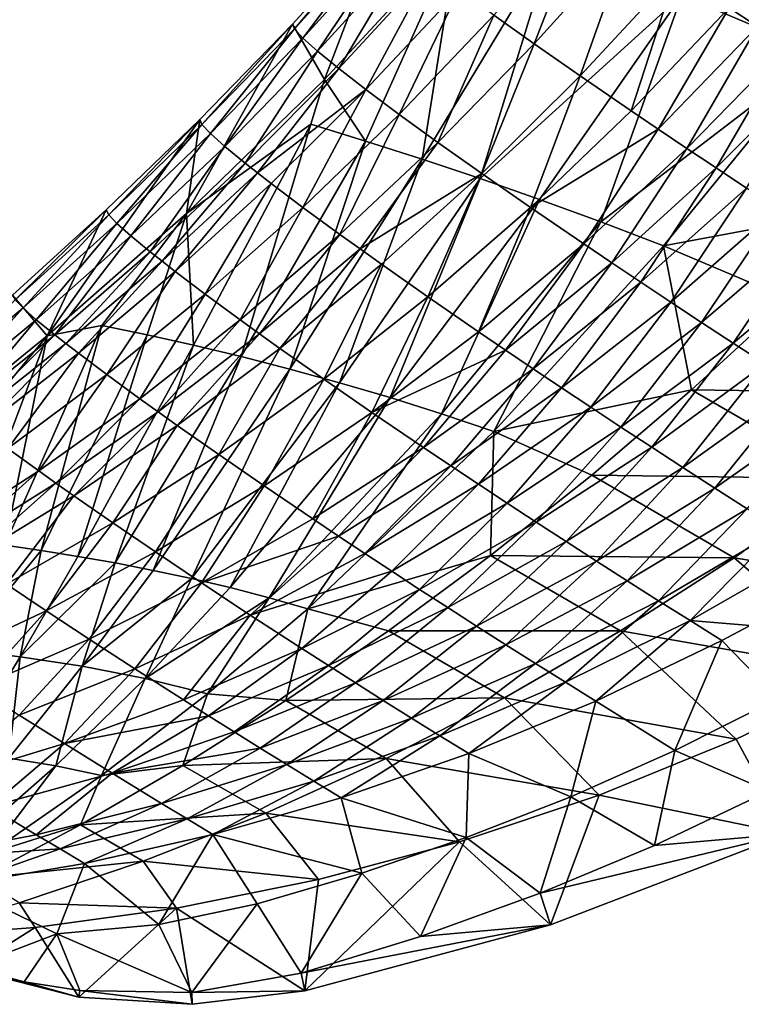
# Model space of a CAD drawing. Header units: metres. Extents: x -273 to -39, y -927 to -601.
# Tile 2 of 8: x -240 to -174, y -927 to -837. Entities that reach past the tile are written whole.
import ezdxf

# ---------------------------------------------------------------- set-up
doc = ezdxf.new("R2010")
doc.units = ezdxf.units.M

msp = doc.modelspace()

# ---------------------------------------------------------------- linework, layer by layer
at = {"layer": 'None'}
for points in [[(-179.518463, -834.294922, 19.275747), (-166.985367, -815.235718, 20.384518), (-166.870483, -839.645325, 33.598019)], [(-166.475922, -825.419556, 62.99794), (-175.180847, -835.438843, 58.877731), (-172.585449, -837.160461, 61.362785)], [(-188.246002, -826.539551, 41.25058), (-196.708115, -836.129639, 36.751694), (-193.014709, -838.758118, 42.924568)], [(-184.4039, -829.208679, 47.606144), (-188.246002, -826.539551, 41.25058), (-193.014709, -838.758118, 42.924568)], [(-214.935791, -837.384216, -2.967438), (-206.766388, -827.788513, -6.618952), (-215.108612, -836.945251, -10.414367)], [(-215.108612, -836.945251, -10.414367), (-206.766388, -827.788513, -6.618952), (-212.170303, -842.000977, -11.634331)], [(-206.623245, -828.20874, 1.092437), (-206.766388, -827.788513, -6.618952), (-214.935791, -837.384216, -2.967438)], [(-212.170303, -842.000977, -11.634331), (-206.766388, -827.788513, -6.618952), (-199.980621, -828.804077, -6.143128)], [(-214.166885, -838.215515, 4.361241), (-206.623245, -828.20874, 1.092437), (-214.935791, -837.384216, -2.967438)], [(-205.850922, -829.034668, 8.685819), (-206.623245, -828.20874, 1.092437), (-214.166885, -838.215515, 4.361241)], [(-212.809723, -839.427307, 11.52029), (-205.850922, -829.034668, 8.685819), (-214.166885, -838.215515, 4.361241)], [(-204.457306, -830.255371, 16.103867), (-205.850922, -829.034668, 8.685819), (-212.809723, -839.427307, 11.52029)], [(-212.170303, -842.000977, -11.634331), (-199.980621, -828.804077, -6.143128), (-208.418549, -847.624084, -2.95334)], [(-208.418549, -847.624084, -2.95334), (-199.980621, -828.804077, -6.143128), (-203.265411, -849.272278, 3.988795)], [(-199.980621, -828.804077, -6.143128), (-191.350372, -829.56311, 4.231885), (-203.265411, -849.272278, 3.988795)], [(-203.265411, -849.272278, 3.988795), (-191.350372, -829.56311, 4.231885), (-197.961868, -851.048706, 10.776378)], [(-191.350372, -829.56311, 4.231885), (-179.518463, -834.294922, 19.275747), (-197.961868, -851.048706, 10.776378)], [(-184.4039, -829.208679, 47.606144), (-193.014709, -838.758118, 42.924568), (-188.817932, -841.681335, 48.66264)], [(-180.035248, -832.184692, 53.497509), (-184.4039, -829.208679, 47.606144), (-188.817932, -841.681335, 48.66264)], [(-210.877014, -841.005127, 18.459234), (-204.457306, -830.255371, 16.103867), (-212.809723, -839.427307, 11.52029)], [(-202.455688, -831.856689, 23.290276), (-204.457306, -830.255371, 16.103867), (-210.877014, -841.005127, 18.459234)], [(-208.386246, -842.93158, 25.129026), (-202.455688, -831.856689, 23.290276), (-210.877014, -841.005127, 18.459234)], [(-199.864685, -833.821533, 30.190371), (-202.455688, -831.856689, 23.290276), (-208.386246, -842.93158, 25.129026)], [(-180.035248, -832.184692, 53.497509), (-188.817932, -841.681335, 48.66264), (-184.155579, -844.871094, 53.923374)], [(-175.180847, -835.438843, 58.877731), (-180.035248, -832.184692, 53.497509), (-184.155579, -844.871094, 53.923374)], [(-205.359573, -845.186768, 31.482588), (-199.864685, -833.821533, 30.190371), (-208.386246, -842.93158, 25.129026)], [(-196.708115, -836.129639, 36.751694), (-199.864685, -833.821533, 30.190371), (-205.359573, -845.186768, 31.482588)], [(-197.961868, -851.048706, 10.776378), (-179.518463, -834.294922, 19.275747), (-192.511047, -852.959595, 17.399239)], [(-179.518463, -834.294922, 19.275747), (-186.915894, -855.011475, 23.846262), (-192.511047, -852.959595, 17.399239)], [(-179.518463, -834.294922, 19.275747), (-166.870483, -839.645325, 33.598019), (-186.915894, -855.011475, 23.846262)], [(-175.180847, -835.438843, 58.877731), (-184.155579, -844.871094, 53.923374), (-181.662766, -846.556458, 56.362614)], [(-172.585449, -837.160461, 61.362785), (-175.180847, -835.438843, 58.877731), (-181.662766, -846.556458, 56.362614)], [(-201.823547, -847.748108, 37.475288), (-196.708115, -836.129639, 36.751694), (-205.359573, -845.186768, 31.482588)], [(-193.014709, -838.758118, 42.924568), (-196.708115, -836.129639, 36.751694), (-201.823547, -847.748108, 37.475288)], [(-223.577774, -845.662476, -14.900948), (-215.108612, -836.945251, -10.414367), (-224.80098, -854.263916, -18.544022)], [(-224.80098, -854.263916, -18.544022), (-215.108612, -836.945251, -10.414367), (-212.170303, -842.000977, -11.634331)], [(-215.108612, -836.945251, -10.414367), (-223.577774, -845.662476, -14.900948), (-223.377045, -846.106812, -7.727904)], [(-214.935791, -837.384216, -2.967438), (-215.108612, -836.945251, -10.414367), (-223.377045, -846.106812, -7.727904)], [(-214.935791, -837.384216, -2.967438), (-223.377045, -846.106812, -7.727904), (-222.614136, -846.927185, -0.669967)], [(-214.166885, -838.215515, 4.361241), (-214.935791, -837.384216, -2.967438), (-222.614136, -846.927185, -0.669967)], [(-172.585449, -837.160461, 61.362785), (-181.662766, -846.556458, 56.362614), (-179.069534, -848.296936, 58.668541)], [(-169.885895, -838.939758, 63.704636), (-172.585449, -837.160461, 61.362785), (-179.069534, -848.296936, 58.668541)], [(-214.166885, -838.215515, 4.361241), (-222.614136, -846.927185, -0.669967), (-221.29689, -848.111389, 6.227203)], [(-212.809723, -839.427307, 11.52029), (-214.166885, -838.215515, 4.361241), (-221.29689, -848.111389, 6.227203)], [(-212.809723, -839.427307, 11.52029), (-221.29689, -848.111389, 6.227203), (-219.437515, -849.644653, 12.918717)], [(-212.809723, -839.427307, 11.52029), (-219.437515, -849.644653, 12.918717), (-210.877014, -841.005127, 18.459234)], [(-197.80899, -850.590759, 43.065437), (-193.014709, -838.758118, 42.924568), (-201.823547, -847.748108, 37.475288)], [(-188.817932, -841.681335, 48.66264), (-193.014709, -838.758118, 42.924568), (-197.80899, -850.590759, 43.065437)], [(-169.885895, -838.939758, 63.704636), (-179.069534, -848.296936, 58.668541), (-176.381714, -850.088257, 60.837116)], [(-167.088425, -840.772339, 65.898834), (-169.885895, -838.939758, 63.704636), (-176.381714, -850.088257, 60.837116)], [(-166.870483, -839.645325, 33.598019), (-181.179596, -857.211609, 30.10371), (-186.915894, -855.011475, 23.846262)], [(-166.870483, -839.645325, 33.598019), (-160.802902, -853.383423, 44.755642), (-181.179596, -857.211609, 30.10371)], [(-219.437515, -849.644653, 12.918717), (-218.309464, -850.536987, 16.173653), (-210.877014, -841.005127, 18.459234)], [(-210.877014, -841.005127, 18.459234), (-218.309464, -850.536987, 16.173653), (-208.386246, -842.93158, 25.129026)], [(-167.088425, -840.772339, 65.898834), (-176.381714, -850.088257, 60.837116), (-173.605286, -851.92627, 62.86462)], [(-224.80098, -854.263916, -18.544022), (-212.170303, -842.000977, -11.634331), (-213.417542, -846.098755, -10.041193)], [(-213.417542, -846.098755, -10.041193), (-212.170303, -842.000977, -11.634331), (-208.418549, -847.624084, -2.95334)], [(-193.350647, -853.687439, 48.214733), (-188.817932, -841.681335, 48.66264), (-197.80899, -850.590759, 43.065437)], [(-184.155579, -844.871094, 53.923374), (-188.817932, -841.681335, 48.66264), (-193.350647, -853.687439, 48.214733)], [(-218.309464, -850.536987, 16.173653), (-217.052353, -851.509949, 19.360926), (-208.386246, -842.93158, 25.129026)], [(-208.386246, -842.93158, 25.129026), (-217.052353, -851.509949, 19.360926), (-214.161911, -853.687805, 25.511869)], [(-214.161911, -853.687805, 25.511869), (-205.359573, -845.186768, 31.482588), (-208.386246, -842.93158, 25.129026)], [(-181.662766, -846.556458, 56.362614), (-184.155579, -844.871094, 53.923374), (-193.350647, -853.687439, 48.214733)], [(-237.523148, -865.421204, -26.775625), (-232.125809, -853.924683, -20.050297), (-223.577774, -845.662476, -14.900948)], [(-237.523148, -865.421204, -26.775625), (-223.577774, -845.662476, -14.900948), (-224.80098, -854.263916, -18.544022)], [(-223.577774, -845.662476, -14.900948), (-232.125809, -853.924683, -20.050297), (-231.902802, -854.360168, -13.152883)], [(-223.377045, -846.106812, -7.727904), (-223.577774, -845.662476, -14.900948), (-231.902802, -854.360168, -13.152883)], [(-205.359573, -845.186768, 31.482588), (-214.161911, -853.687805, 25.511869), (-210.790588, -856.156372, 31.331715)], [(-201.823547, -847.748108, 37.475288), (-205.359573, -845.186768, 31.482588), (-210.790588, -856.156372, 31.331715)], [(-223.377045, -846.106812, -7.727904), (-231.902802, -854.360168, -13.152883), (-231.151642, -855.152954, -6.364202)], [(-222.614136, -846.927185, -0.669967), (-223.377045, -846.106812, -7.727904), (-231.151642, -855.152954, -6.364202)], [(-224.157715, -866.280518, -8.320248), (-224.80098, -854.263916, -18.544022), (-213.417542, -846.098755, -10.041193)], [(-224.157715, -866.280518, -8.320248), (-213.417542, -846.098755, -10.041193), (-219.806427, -867.323853, -2.366327)], [(-213.417542, -846.098755, -10.041193), (-208.418549, -847.624084, -2.95334), (-219.806427, -867.323853, -2.366327)], [(-181.662766, -846.556458, 56.362614), (-193.350647, -853.687439, 48.214733), (-188.486923, -857.008972, 52.888668)], [(-179.069534, -848.296936, 58.668541), (-181.662766, -846.556458, 56.362614), (-188.486923, -857.008972, 52.888668)], [(-222.614136, -846.927185, -0.669967), (-231.151642, -855.152954, -6.364202), (-229.880264, -856.290588, 0.275417)], [(-221.29689, -848.111389, 6.227203), (-222.614136, -846.927185, -0.669967), (-229.880264, -856.290588, 0.275417)], [(-208.418549, -847.624084, -2.95334), (-215.355179, -868.467041, 3.464032), (-219.806427, -867.323853, -2.366327)], [(-215.355179, -868.467041, 3.464032), (-208.418549, -847.624084, -2.95334), (-203.265411, -849.272278, 3.988795)], [(-221.29689, -848.111389, 6.227203), (-229.880264, -856.290588, 0.275417), (-228.100296, -857.758545, 6.726295)], [(-221.29689, -848.111389, 6.227203), (-228.100296, -857.758545, 6.726295), (-219.437515, -849.644653, 12.918717)], [(-201.823547, -847.748108, 37.475288), (-210.790588, -856.156372, 31.331715), (-208.933273, -857.492371, 34.105713)], [(-197.80899, -850.590759, 43.065437), (-201.823547, -847.748108, 37.475288), (-208.933273, -857.492371, 34.105713)], [(-179.069534, -848.296936, 58.668541), (-188.486923, -857.008972, 52.888668), (-185.915939, -858.744385, 55.037727)], [(-176.381714, -850.088257, 60.837116), (-179.069534, -848.296936, 58.668541), (-185.915939, -858.744385, 55.037727)], [(-210.810959, -869.71582, 9.160717), (-215.355179, -868.467041, 3.464032), (-203.265411, -849.272278, 3.988795)], [(-197.961868, -851.048706, 10.776378), (-210.810959, -869.71582, 9.160717), (-203.265411, -849.272278, 3.988795)], [(-219.437515, -849.644653, 12.918717), (-228.100296, -857.758545, 6.726295), (-227.024231, -858.611328, 9.86883)], [(-218.309464, -850.536987, 16.173653), (-219.437515, -849.644653, 12.918717), (-227.024231, -858.611328, 9.86883)], [(-176.381714, -850.088257, 60.837116), (-185.915939, -858.744385, 55.037727), (-183.259506, -860.524109, 57.056919)], [(-173.605286, -851.92627, 62.86462), (-176.381714, -850.088257, 60.837116), (-183.259506, -860.524109, 57.056919)], [(-218.309464, -850.536987, 16.173653), (-227.024231, -858.611328, 9.86883), (-225.827042, -859.540344, 12.949792)], [(-217.052353, -851.509949, 19.360926), (-218.309464, -850.536987, 16.173653), (-225.827042, -859.540344, 12.949792)], [(-206.180679, -871.076721, 14.712367), (-210.810959, -869.71582, 9.160717), (-197.961868, -851.048706, 10.776378)], [(-208.933273, -857.492371, 34.105713), (-206.966568, -858.891907, 36.783169), (-197.80899, -850.590759, 43.065437)], [(-206.966568, -858.891907, 36.783169), (-202.721481, -861.86853, 41.831875), (-197.80899, -850.590759, 43.065437)], [(-192.511047, -852.959595, 17.399239), (-206.180679, -871.076721, 14.712367), (-197.961868, -851.048706, 10.776378)], [(-197.80899, -850.590759, 43.065437), (-202.721481, -861.86853, 41.831875), (-193.350647, -853.687439, 48.214733)], [(-217.052353, -851.509949, 19.360926), (-225.827042, -859.540344, 12.949792), (-223.079346, -861.617249, 18.908695)], [(-217.052353, -851.509949, 19.360926), (-223.079346, -861.617249, 18.908695), (-214.161911, -853.687805, 25.511869)], [(-173.605286, -851.92627, 62.86462), (-183.259506, -860.524109, 57.056919), (-180.523254, -862.344116, 58.943172)], [(-170.746445, -853.80658, 64.747665), (-173.605286, -851.92627, 62.86462), (-180.523254, -862.344116, 58.943172)], [(-206.180679, -871.076721, 14.712367), (-192.511047, -852.959595, 17.399239), (-201.471359, -872.556702, 20.106668)], [(-192.511047, -852.959595, 17.399239), (-186.915894, -855.011475, 23.846262), (-201.471359, -872.556702, 20.106668)], [(-232.125809, -853.924683, -20.050297), (-240.705093, -861.722168, -25.833727), (-240.469391, -862.133911, -19.206041)], [(-240.705093, -861.722168, -25.833727), (-232.125809, -853.924683, -20.050297), (-237.523148, -865.421204, -26.775625)], [(-231.902802, -854.360168, -13.152883), (-232.125809, -853.924683, -20.050297), (-240.469391, -862.133911, -19.206041)], [(-214.161911, -853.687805, 25.511869), (-223.079346, -861.617249, 18.908695), (-219.879517, -863.96875, 24.567587)], [(-210.790588, -856.156372, 31.331715), (-214.161911, -853.687805, 25.511869), (-219.879517, -863.96875, 24.567587)], [(-202.721481, -861.86853, 41.831875), (-198.09024, -865.058472, 46.446766), (-193.350647, -853.687439, 48.214733)], [(-193.350647, -853.687439, 48.214733), (-198.09024, -865.058472, 46.446766), (-188.486923, -857.008972, 52.888668)], [(-160.802902, -853.383423, 44.755642), (-169.623795, -862.110718, 41.748531), (-181.179596, -857.211609, 30.10371)], [(-170.746445, -853.80658, 64.747665), (-180.523254, -862.344116, 58.943172), (-177.713043, -864.200073, 60.693699)], [(-167.811569, -855.724731, 66.483208), (-170.746445, -853.80658, 64.747665), (-177.713043, -864.200073, 60.693699)], [(-231.902802, -854.360168, -13.152883), (-240.469391, -862.133911, -19.206041), (-239.739227, -862.881836, -12.677719)], [(-231.151642, -855.152954, -6.364202), (-231.902802, -854.360168, -13.152883), (-239.739227, -862.881836, -12.677719)], [(-224.80098, -854.263916, -18.544022), (-232.53154, -864.471741, -20.561613), (-237.523148, -865.421204, -26.775625)], [(-228.401871, -865.331482, -14.388183), (-232.53154, -864.471741, -20.561613), (-224.80098, -854.263916, -18.544022)], [(-224.157715, -866.280518, -8.320248), (-228.401871, -865.331482, -14.388183), (-224.80098, -854.263916, -18.544022)], [(-231.151642, -855.152954, -6.364202), (-239.739227, -862.881836, -12.677719), (-238.522507, -863.953796, -6.284277)], [(-229.880264, -856.290588, 0.275417), (-231.151642, -855.152954, -6.364202), (-238.522507, -863.953796, -6.284277)], [(-186.915894, -855.011475, 23.846262), (-196.691269, -874.163452, 25.328386), (-201.471359, -872.556702, 20.106668)], [(-186.915894, -855.011475, 23.846262), (-181.179596, -857.211609, 30.10371), (-196.691269, -874.163452, 25.328386)], [(-167.811569, -855.724731, 66.483208), (-177.713043, -864.200073, 60.693699), (-174.834854, -866.087708, 62.306034)], [(-164.807175, -857.676208, 68.068542), (-167.811569, -855.724731, 66.483208), (-174.834854, -866.087708, 62.306034)], [(-229.880264, -856.290588, 0.275417), (-238.522507, -863.953796, -6.284277), (-236.830307, -865.335876, -0.060707)], [(-229.880264, -856.290588, 0.275417), (-236.830307, -865.335876, -0.060707), (-228.100296, -857.758545, 6.726295)], [(-210.790588, -856.156372, 31.331715), (-219.879517, -863.96875, 24.567587), (-218.117905, -865.240479, 27.27404)], [(-208.933273, -857.492371, 34.105713), (-210.790588, -856.156372, 31.331715), (-218.117905, -865.240479, 27.27404)], [(-218.117905, -865.240479, 27.27404), (-216.253067, -866.572327, 29.8932), (-208.933273, -857.492371, 34.105713)], [(-216.253067, -866.572327, 29.8932), (-206.966568, -858.891907, 36.783169), (-208.933273, -857.492371, 34.105713)], [(-198.09024, -865.058472, 46.446766), (-195.641541, -866.724365, 48.582806), (-188.486923, -857.008972, 52.888668)], [(-181.179596, -857.211609, 30.10371), (-178.619888, -870.373047, 38.398468), (-196.691269, -874.163452, 25.328386)], [(-188.486923, -857.008972, 52.888668), (-195.641541, -866.724365, 48.582806), (-185.915939, -858.744385, 55.037727)], [(-181.179596, -857.211609, 30.10371), (-169.623795, -862.110718, 41.748531), (-178.619888, -870.373047, 38.398468)], [(-228.100296, -857.758545, 6.726295), (-236.830307, -865.335876, -0.060707), (-235.810211, -866.138367, 2.976665)], [(-228.100296, -857.758545, 6.726295), (-235.810211, -866.138367, 2.976665), (-227.024231, -858.611328, 9.86883)], [(-164.807175, -857.676208, 68.068542), (-174.834854, -866.087708, 62.306034), (-171.89476, -868.002502, 63.77803)], [(-227.024231, -858.611328, 9.86883), (-235.810211, -866.138367, 2.976665), (-234.676834, -867.01239, 5.958852)], [(-225.827042, -859.540344, 12.949792), (-227.024231, -858.611328, 9.86883), (-234.676834, -867.01239, 5.958852)], [(-206.966568, -858.891907, 36.783169), (-216.253067, -866.572327, 29.8932), (-212.228622, -869.403748, 34.854744)], [(-202.721481, -861.86853, 41.831875), (-206.966568, -858.891907, 36.783169), (-212.228622, -869.403748, 34.854744)], [(-195.641541, -866.724365, 48.582806), (-193.110718, -868.432373, 50.600407), (-185.915939, -858.744385, 55.037727)], [(-185.915939, -858.744385, 55.037727), (-193.110718, -868.432373, 50.600407), (-183.259506, -860.524109, 57.056919)], [(-225.827042, -859.540344, 12.949792), (-234.676834, -867.01239, 5.958852), (-232.079346, -868.96582, 11.741433)], [(-225.827042, -859.540344, 12.949792), (-232.079346, -868.96582, 11.741433), (-223.079346, -861.617249, 18.908695)], [(-193.110718, -868.432373, 50.600407), (-190.502914, -870.17865, 52.49675), (-183.259506, -860.524109, 57.056919)], [(-183.259506, -860.524109, 57.056919), (-190.502914, -870.17865, 52.49675), (-180.523254, -862.344116, 58.943172)], [(-250.15802, -875.685303, -36.36512), (-240.705093, -861.722168, -25.833727), (-237.523148, -865.421204, -26.775625)], [(-223.079346, -861.617249, 18.908695), (-232.079346, -868.96582, 11.741433), (-229.057999, -871.177124, 17.255547)], [(-223.079346, -861.617249, 18.908695), (-229.057999, -871.177124, 17.255547), (-219.879517, -863.96875, 24.567587)], [(-202.721481, -861.86853, 41.831875), (-212.228622, -869.403748, 34.854744), (-207.837631, -872.437195, 39.424229)], [(-198.09024, -865.058472, 46.446766), (-202.721481, -861.86853, 41.831875), (-207.837631, -872.437195, 39.424229)], [(-239.739227, -862.881836, -12.677719), (-240.469391, -862.133911, -19.206041), (-248.33757, -870.107788, -19.567581)], [(-239.739227, -862.881836, -12.677719), (-248.33757, -870.107788, -19.567581), (-247.187592, -871.094788, -13.402074)], [(-238.522507, -863.953796, -6.284277), (-239.739227, -862.881836, -12.677719), (-247.187592, -871.094788, -13.402074)], [(-190.502914, -870.17865, 52.49675), (-187.823425, -871.959229, 54.269287), (-180.523254, -862.344116, 58.943172)], [(-180.523254, -862.344116, 58.943172), (-187.823425, -871.959229, 54.269287), (-177.713043, -864.200073, 60.693699)], [(-178.619888, -870.373047, 38.398468), (-169.623795, -862.110718, 41.748531), (-154.809296, -870.687622, 41.923546)], [(-238.522507, -863.953796, -6.284277), (-247.187592, -871.094788, -13.402074), (-245.594299, -872.370422, -7.386172)], [(-238.522507, -863.953796, -6.284277), (-245.594299, -872.370422, -7.386172), (-236.830307, -865.335876, -0.060707)], [(-232.53154, -864.471741, -20.561613), (-241.394012, -884.572937, -15.477779), (-237.523148, -865.421204, -26.775625)], [(-241.394012, -884.572937, -15.477779), (-232.53154, -864.471741, -20.561613), (-238.093628, -885.049438, -10.826645)], [(-232.53154, -864.471741, -20.561613), (-228.401871, -865.331482, -14.388183), (-238.093628, -885.049438, -10.826645)], [(-219.879517, -863.96875, 24.567587), (-229.057999, -871.177124, 17.255547), (-227.395462, -872.373047, 19.902565)], [(-218.117905, -865.240479, 27.27404), (-219.879517, -863.96875, 24.567587), (-227.395462, -872.373047, 19.902565)], [(-187.823425, -871.959229, 54.269287), (-185.077667, -873.77002, 55.915737), (-177.713043, -864.200073, 60.693699)], [(-177.713043, -864.200073, 60.693699), (-185.077667, -873.77002, 55.915737), (-174.834854, -866.087708, 62.306034)], [(-250.15802, -875.685303, -36.36512), (-237.523148, -865.421204, -26.775625), (-244.264191, -873.565063, -29.305059)], [(-236.830307, -865.335876, -0.060707), (-245.594299, -872.370422, -7.386172), (-244.635376, -873.112061, -4.443816)], [(-236.830307, -865.335876, -0.060707), (-244.635376, -873.112061, -4.443816), (-235.810211, -866.138367, 2.976665)], [(-237.523148, -865.421204, -26.775625), (-244.621429, -884.152344, -20.194984), (-244.264191, -873.565063, -29.305059)], [(-237.523148, -865.421204, -26.775625), (-241.394012, -884.572937, -15.477779), (-244.621429, -884.152344, -20.194984)], [(-228.401871, -865.331482, -14.388183), (-234.729034, -885.586487, -6.249578), (-238.093628, -885.049438, -10.826645)], [(-234.729034, -885.586487, -6.249578), (-228.401871, -865.331482, -14.388183), (-224.157715, -866.280518, -8.320248)], [(-227.395462, -872.373047, 19.902565), (-225.635788, -873.625488, 22.471476), (-218.117905, -865.240479, 27.27404)], [(-225.635788, -873.625488, 22.471476), (-216.253067, -866.572327, 29.8932), (-218.117905, -865.240479, 27.27404)], [(-198.09024, -865.058472, 46.446766), (-207.837631, -872.437195, 39.424229), (-195.641541, -866.724365, 48.582806)], [(-235.810211, -866.138367, 2.976665), (-244.635376, -873.112061, -4.443816), (-243.570724, -873.920349, -1.550145)], [(-235.810211, -866.138367, 2.976665), (-243.570724, -873.920349, -1.550145), (-234.676834, -867.01239, 5.958852)], [(-231.30896, -886.188721, -1.754917), (-234.729034, -885.586487, -6.249578), (-224.157715, -866.280518, -8.320248)], [(-231.30896, -886.188721, -1.754917), (-224.157715, -866.280518, -8.320248), (-219.806427, -867.323853, -2.366327)], [(-185.077667, -873.77002, 55.915737), (-182.271179, -875.606873, 57.434101), (-174.834854, -866.087708, 62.306034)], [(-174.834854, -866.087708, 62.306034), (-182.271179, -875.606873, 57.434101), (-171.89476, -868.002502, 63.77803)], [(-234.676834, -867.01239, 5.958852), (-243.570724, -873.920349, -1.550145), (-241.132462, -875.728638, 4.076676)], [(-234.676834, -867.01239, 5.958852), (-241.132462, -875.728638, 4.076676), (-232.079346, -868.96582, 11.741433)], [(-231.30896, -886.188721, -1.754917), (-219.806427, -867.323853, -2.366327), (-227.842224, -886.861328, 2.648139)], [(-219.806427, -867.323853, -2.366327), (-215.355179, -868.467041, 3.464032), (-227.842224, -886.861328, 2.648139)], [(-216.253067, -866.572327, 29.8932), (-225.635788, -873.625488, 22.471476), (-221.838318, -876.288696, 27.361547)], [(-216.253067, -866.572327, 29.8932), (-221.838318, -876.288696, 27.361547), (-212.228622, -869.403748, 34.854744)], [(-207.837631, -872.437195, 39.424229), (-203.114166, -875.645325, 43.576729), (-195.641541, -866.724365, 48.582806)], [(-195.641541, -866.724365, 48.582806), (-203.114166, -875.645325, 43.576729), (-193.110718, -868.432373, 50.600407)], [(-182.271179, -875.606873, 57.434101), (-179.409622, -877.465515, 58.822651), (-171.89476, -868.002502, 63.77803)], [(-171.89476, -868.002502, 63.77803), (-179.409622, -877.465515, 58.822651), (-168.899033, -869.940063, 65.107864)], [(-232.079346, -868.96582, 11.741433), (-241.132462, -875.728638, 4.076676), (-238.297607, -877.777893, 9.466141)], [(-232.079346, -868.96582, 11.741433), (-238.297607, -877.777893, 9.466141), (-229.057999, -871.177124, 17.255547)], [(-215.355179, -868.467041, 3.464032), (-224.337692, -887.609802, 6.949916), (-227.842224, -886.861328, 2.648139)], [(-224.337692, -887.609802, 6.949916), (-215.355179, -868.467041, 3.464032), (-210.810959, -869.71582, 9.160717)], [(-203.114166, -875.645325, 43.576729), (-200.639038, -877.305969, 45.489735), (-193.110718, -868.432373, 50.600407)], [(-193.110718, -868.432373, 50.600407), (-200.639038, -877.305969, 45.489735), (-190.502914, -870.17865, 52.49675)], [(-220.80452, -888.440063, 11.139719), (-224.337692, -887.609802, 6.949916), (-210.810959, -869.71582, 9.160717)], [(-212.228622, -869.403748, 34.854744), (-221.838318, -876.288696, 27.361547), (-217.693665, -879.143127, 31.9004)], [(-206.180679, -871.076721, 14.712367), (-220.80452, -888.440063, 11.139719), (-210.810959, -869.71582, 9.160717)], [(-207.837631, -872.437195, 39.424229), (-212.228622, -869.403748, 34.854744), (-217.693665, -879.143127, 31.9004)], [(-179.409622, -877.465515, 58.822651), (-176.498734, -879.341797, 60.079956), (-168.899033, -869.940063, 65.107864)], [(-168.899033, -869.940063, 65.107864), (-176.498734, -879.341797, 60.079956), (-165.853973, -871.895874, 66.294037)], [(-190.502914, -870.17865, 52.49675), (-200.639038, -877.305969, 45.489735), (-198.09462, -878.999451, 47.290672)], [(-187.823425, -871.959229, 54.269287), (-190.502914, -870.17865, 52.49675), (-198.09462, -878.999451, 47.290672)], [(-178.619888, -870.373047, 38.398468), (-187.751129, -878.171448, 34.739929), (-196.691269, -874.163452, 25.328386)], [(-187.751129, -878.171448, 34.739929), (-178.619888, -870.373047, 38.398468), (-164.625168, -878.477478, 38.590614)], [(-164.625168, -878.477478, 38.590614), (-178.619888, -870.373047, 38.398468), (-154.809296, -870.687622, 41.923546)], [(-238.297607, -877.777893, 9.466141), (-236.737747, -878.887085, 12.063449), (-229.057999, -871.177124, 17.255547)], [(-229.057999, -871.177124, 17.255547), (-236.737747, -878.887085, 12.063449), (-227.395462, -872.373047, 19.902565)], [(-220.80452, -888.440063, 11.139719), (-206.180679, -871.076721, 14.712367), (-217.252213, -889.358582, 15.206)], [(-206.180679, -871.076721, 14.712367), (-201.471359, -872.556702, 20.106668), (-217.252213, -889.358582, 15.206)], [(-176.498734, -879.341797, 60.079956), (-173.544373, -881.231384, 61.204876), (-165.853973, -871.895874, 66.294037)], [(-236.737747, -878.887085, 12.063449), (-235.086594, -880.049438, 14.591519), (-227.395462, -872.373047, 19.902565)], [(-235.086594, -880.049438, 14.591519), (-225.635788, -873.625488, 22.471476), (-227.395462, -872.373047, 19.902565)], [(-207.837631, -872.437195, 39.424229), (-217.693665, -879.143127, 31.9004), (-213.232208, -882.163757, 36.065224)], [(-217.252213, -889.358582, 15.206), (-201.471359, -872.556702, 20.106668), (-213.692154, -890.372498, 19.134396)], [(-201.471359, -872.556702, 20.106668), (-196.691269, -874.163452, 25.328386), (-213.692154, -890.372498, 19.134396)], [(-207.837631, -872.437195, 39.424229), (-213.232208, -882.163757, 36.065224), (-203.114166, -875.645325, 43.576729)], [(-187.823425, -871.959229, 54.269287), (-198.09462, -878.999451, 47.290672), (-195.485779, -880.721985, 48.977413)], [(-185.077667, -873.77002, 55.915737), (-187.823425, -871.959229, 54.269287), (-195.485779, -880.721985, 48.977413)], [(-225.635788, -873.625488, 22.471476), (-235.086594, -880.049438, 14.591519), (-231.522125, -882.523438, 19.427732)], [(-225.635788, -873.625488, 22.471476), (-231.522125, -882.523438, 19.427732), (-221.838318, -876.288696, 27.361547)], [(-196.691269, -874.163452, 25.328386), (-196.999176, -885.513733, 30.79339), (-213.692154, -890.372498, 19.134396)], [(-196.691269, -874.163452, 25.328386), (-187.751129, -878.171448, 34.739929), (-196.999176, -885.513733, 30.79339)], [(-185.077667, -873.77002, 55.915737), (-195.485779, -880.721985, 48.977413), (-192.81749, -882.469727, 50.548046)], [(-182.271179, -875.606873, 57.434101), (-185.077667, -873.77002, 55.915737), (-192.81749, -882.469727, 50.548046)], [(-241.132462, -875.728638, 4.076676), (-247.57338, -883.770752, 1.267565), (-238.297607, -877.777893, 9.466141)], [(-221.838318, -876.288696, 27.361547), (-231.522125, -882.523438, 19.427732), (-227.629013, -885.178589, 23.951563)], [(-221.838318, -876.288696, 27.361547), (-227.629013, -885.178589, 23.951563), (-217.693665, -879.143127, 31.9004)], [(-213.232208, -882.163757, 36.065224), (-210.892731, -883.728333, 38.000999), (-203.114166, -875.645325, 43.576729)], [(-203.114166, -875.645325, 43.576729), (-210.892731, -883.728333, 38.000999), (-200.639038, -877.305969, 45.489735)], [(-190.094833, -884.23877, 52.000916), (-182.271179, -875.606873, 57.434101), (-192.81749, -882.469727, 50.548046)], [(-179.409622, -877.465515, 58.822651), (-182.271179, -875.606873, 57.434101), (-190.094833, -884.23877, 52.000916)], [(-200.639038, -877.305969, 45.489735), (-210.892731, -883.728333, 38.000999), (-208.486343, -885.324524, 39.835976)], [(-198.09462, -878.999451, 47.290672), (-200.639038, -877.305969, 45.489735), (-208.486343, -885.324524, 39.835976)], [(-247.57338, -883.770752, 1.267565), (-246.120407, -884.783081, 3.826379), (-238.297607, -877.777893, 9.466141)], [(-246.120407, -884.783081, 3.826379), (-236.737747, -878.887085, 12.063449), (-238.297607, -877.777893, 9.466141)], [(-196.999176, -885.513733, 30.79339), (-187.751129, -878.171448, 34.739929), (-174.735977, -885.717834, 34.917397)], [(-179.409622, -877.465515, 58.822651), (-190.094833, -884.23877, 52.000916), (-187.322998, -886.025208, 53.334599)], [(-174.735977, -885.717834, 34.917397), (-187.751129, -878.171448, 34.739929), (-164.625168, -878.477478, 38.590614)], [(-176.498734, -879.341797, 60.079956), (-179.409622, -877.465515, 58.822651), (-187.322998, -886.025208, 53.334599)], [(-246.120407, -884.783081, 3.826379), (-244.581573, -885.845337, 6.324252), (-236.737747, -878.887085, 12.063449)], [(-244.581573, -885.845337, 6.324252), (-235.086594, -880.049438, 14.591519), (-236.737747, -878.887085, 12.063449)], [(-198.09462, -878.999451, 47.290672), (-208.486343, -885.324524, 39.835976), (-206.01741, -886.948975, 41.568115)], [(-198.09462, -878.999451, 47.290672), (-206.01741, -886.948975, 41.568115), (-195.485779, -880.721985, 48.977413)], [(-174.735977, -885.717834, 34.917397), (-164.625168, -878.477478, 38.590614), (-150.456741, -889.673401, 2.499999)], [(-217.693665, -879.143127, 31.9004), (-227.629013, -885.178589, 23.951563), (-223.434036, -887.992615, 28.141848)], [(-217.693665, -879.143127, 31.9004), (-223.434036, -887.992615, 28.141848), (-213.232208, -882.163757, 36.065224)], [(-176.498734, -879.341797, 60.079956), (-187.322998, -886.025208, 53.334599), (-184.507233, -887.825073, 54.547935)], [(-173.544373, -881.231384, 61.204876), (-176.498734, -879.341797, 60.079956), (-184.507233, -887.825073, 54.547935)], [(-235.086594, -880.049438, 14.591519), (-244.581573, -885.845337, 6.324252), (-241.256546, -888.110718, 11.125896)], [(-235.086594, -880.049438, 14.591519), (-241.256546, -888.110718, 11.125896), (-231.522125, -882.523438, 19.427732)], [(-195.485779, -880.721985, 48.977413), (-206.01741, -886.948975, 41.568115), (-203.490356, -888.598145, 43.195572)], [(-192.81749, -882.469727, 50.548046), (-195.485779, -880.721985, 48.977413), (-203.490356, -888.598145, 43.195572)], [(-173.544373, -881.231384, 61.204876), (-184.507233, -887.825073, 54.547935), (-181.652863, -889.634277, 55.640011)], [(-170.552444, -883.129883, 62.196568), (-173.544373, -881.231384, 61.204876), (-181.652863, -889.634277, 55.640011)], [(-231.522125, -882.523438, 19.427732), (-241.256546, -888.110718, 11.125896), (-237.619919, -890.548523, 15.650879)], [(-231.522125, -882.523438, 19.427732), (-237.619919, -890.548523, 15.650879), (-227.629013, -885.178589, 23.951563)], [(-213.232208, -882.163757, 36.065224), (-223.434036, -887.992615, 28.141848), (-210.892731, -883.728333, 38.000999)], [(-200.909698, -890.268555, 44.716705), (-192.81749, -882.469727, 50.548046), (-203.490356, -888.598145, 43.195572)], [(-200.909698, -890.268555, 44.716705), (-190.094833, -884.23877, 52.000916), (-192.81749, -882.469727, 50.548046)], [(-181.652863, -889.634277, 55.640011), (-178.765259, -891.448792, 56.610168), (-170.552444, -883.129883, 62.196568)], [(-178.765259, -891.448792, 56.610168), (-167.528915, -885.032898, 63.054485), (-170.552444, -883.129883, 62.196568)], [(-210.892731, -883.728333, 38.000999), (-223.434036, -887.992615, 28.141848), (-218.965775, -890.9422, 31.97967)], [(-208.486343, -885.324524, 39.835976), (-210.892731, -883.728333, 38.000999), (-218.965775, -890.9422, 31.97967)], [(-190.094833, -884.23877, 52.000916), (-200.909698, -890.268555, 44.716705), (-198.28006, -891.956543, 46.13007)], [(-187.322998, -886.025208, 53.334599), (-190.094833, -884.23877, 52.000916), (-198.28006, -891.956543, 46.13007)], [(-238.093628, -885.049438, -10.826645), (-245.545822, -894.078369, -12.528822), (-241.394012, -884.572937, -15.477779)], [(-239.998734, -894.755432, -5.076799), (-245.545822, -894.078369, -12.528822), (-238.093628, -885.049438, -10.826645)], [(-234.729034, -885.586487, -6.249578), (-239.998734, -894.755432, -5.076799), (-238.093628, -885.049438, -10.826645)], [(-227.629013, -885.178589, 23.951563), (-237.619919, -890.548523, 15.650879), (-233.695053, -893.139282, 19.879211)], [(-227.629013, -885.178589, 23.951563), (-233.695053, -893.139282, 19.879211), (-223.434036, -887.992615, 28.141848)], [(-206.01741, -886.948975, 41.568115), (-208.486343, -885.324524, 39.835976), (-218.965775, -890.9422, 31.97967)], [(-178.765259, -891.448792, 56.610168), (-173.264832, -891.902893, 58.928638), (-167.528915, -885.032898, 63.054485)], [(-239.998734, -894.755432, -5.076799), (-234.729034, -885.586487, -6.249578), (-231.30896, -886.188721, -1.754917)], [(-234.321609, -895.630493, 2.117429), (-239.998734, -894.755432, -5.076799), (-231.30896, -886.188721, -1.754917)], [(-234.321609, -895.630493, 2.117429), (-231.30896, -886.188721, -1.754917), (-227.842224, -886.861328, 2.648139)], [(-213.692154, -890.372498, 19.134396), (-196.999176, -885.513733, 30.79339), (-206.325653, -892.381287, 26.583323)], [(-206.325653, -892.381287, 26.583323), (-196.999176, -885.513733, 30.79339), (-185.110748, -892.400513, 30.935856)], [(-198.28006, -891.956543, 46.13007), (-195.606125, -893.658569, 47.434437), (-187.322998, -886.025208, 53.334599)], [(-185.110748, -892.400513, 30.935856), (-196.999176, -885.513733, 30.79339), (-174.735977, -885.717834, 34.917397)], [(-187.322998, -886.025208, 53.334599), (-195.606125, -893.658569, 47.434437), (-184.507233, -887.825073, 54.547935)], [(-185.110748, -892.400513, 30.935856), (-174.735977, -885.717834, 34.917397), (-162.313019, -896.378906, 2.499999)], [(-162.313019, -896.378906, 2.499999), (-174.735977, -885.717834, 34.917397), (-150.456741, -889.673401, 2.499999)], [(-227.842224, -886.861328, 2.648139), (-224.337692, -887.609802, 6.949916), (-234.321609, -895.630493, 2.117429)], [(-214.25441, -894.003113, 35.448513), (-206.01741, -886.948975, 41.568115), (-218.965775, -890.9422, 31.97967)], [(-206.01741, -886.948975, 41.568115), (-214.25441, -894.003113, 35.448513), (-203.490356, -888.598145, 43.195572)], [(-241.256546, -888.110718, 11.125896), (-247.647781, -895.259338, 7.068592), (-237.619919, -890.548523, 15.650879)], [(-224.337692, -887.609802, 6.949916), (-228.584854, -896.741089, 8.98614), (-234.321609, -895.630493, 2.117429)], [(-223.434036, -887.992615, 28.141848), (-233.695053, -893.139282, 19.879211), (-229.506821, -895.862671, 23.792681)], [(-218.965775, -890.9422, 31.97967), (-223.434036, -887.992615, 28.141848), (-229.506821, -895.862671, 23.792681)], [(-228.584854, -896.741089, 8.98614), (-224.337692, -887.609802, 6.949916), (-220.80452, -888.440063, 11.139719)], [(-184.507233, -887.825073, 54.547935), (-195.606125, -893.658569, 47.434437), (-192.892654, -895.370911, 48.628784)], [(-181.652863, -889.634277, 55.640011), (-184.507233, -887.825073, 54.547935), (-192.892654, -895.370911, 48.628784)], [(-217.252213, -889.358582, 15.206), (-228.584854, -896.741089, 8.98614), (-220.80452, -888.440063, 11.139719)], [(-203.490356, -888.598145, 43.195572), (-214.25441, -894.003113, 35.448513), (-211.817413, -895.567444, 37.040104)], [(-211.817413, -895.567444, 37.040104), (-200.909698, -890.268555, 44.716705), (-203.490356, -888.598145, 43.195572)], [(-222.865479, -898.131348, 15.448653), (-228.584854, -896.741089, 8.98614), (-217.252213, -889.358582, 15.206)], [(-213.692154, -890.372498, 19.134396), (-222.865479, -898.131348, 15.448653), (-217.252213, -889.358582, 15.206)], [(-192.892654, -895.370911, 48.628784), (-190.14444, -897.089905, 49.712315), (-181.652863, -889.634277, 55.640011)], [(-190.14444, -897.089905, 49.712315), (-178.765259, -891.448792, 56.610168), (-181.652863, -889.634277, 55.640011)], [(-237.619919, -890.548523, 15.650879), (-247.647781, -895.259338, 7.068592), (-243.996353, -897.612366, 11.346868)], [(-237.619919, -890.548523, 15.650879), (-243.996353, -897.612366, 11.346868), (-233.695053, -893.139282, 19.879211)], [(-215.700058, -898.764526, 22.132591), (-222.865479, -898.131348, 15.448653), (-213.692154, -890.372498, 19.134396)], [(-206.325653, -892.381287, 26.583323), (-215.700058, -898.764526, 22.132591), (-213.692154, -890.372498, 19.134396)], [(-200.909698, -890.268555, 44.716705), (-211.817413, -895.567444, 37.040104), (-209.331589, -897.150208, 38.534416)], [(-198.28006, -891.956543, 46.13007), (-200.909698, -890.268555, 44.716705), (-209.331589, -897.150208, 38.534416)], [(-218.965775, -890.9422, 31.97967), (-229.506821, -895.862671, 23.792681), (-225.081558, -898.697754, 27.374981)], [(-218.965775, -890.9422, 31.97967), (-225.081558, -898.697754, 27.374981), (-214.25441, -894.003113, 35.448513)], [(-190.14444, -897.089905, 49.712315), (-187.366364, -898.811768, 50.684437), (-178.765259, -891.448792, 56.610168)], [(-187.366364, -898.811768, 50.684437), (-175.849884, -893.264526, 57.458004), (-178.765259, -891.448792, 56.610168)], [(-178.765259, -891.448792, 56.610168), (-175.849884, -893.264526, 57.458004), (-173.264832, -891.902893, 58.928638)], [(-215.700058, -898.764526, 22.132591), (-206.325653, -892.381287, 26.583323), (-195.721588, -898.519226, 26.679188)], [(-209.331589, -897.150208, 38.534416), (-206.801086, -898.748047, 39.930126), (-198.28006, -891.956543, 46.13007)], [(-206.801086, -898.748047, 39.930126), (-195.606125, -893.658569, 47.434437), (-198.28006, -891.956543, 46.13007)], [(-195.721588, -898.519226, 26.679188), (-206.325653, -892.381287, 26.583323), (-185.110748, -892.400513, 30.935856)], [(-195.721588, -898.519226, 26.679188), (-185.110748, -892.400513, 30.935856), (-174.548752, -902.300293, 2.499999)], [(-174.548752, -902.300293, 2.499999), (-185.110748, -892.400513, 30.935856), (-162.313019, -896.378906, 2.499999)], [(-173.264832, -891.902893, 58.928638), (-175.849884, -893.264526, 57.458004), (-170.695984, -898.573242, 56.1791)], [(-233.695053, -893.139282, 19.879211), (-243.996353, -897.612366, 11.346868), (-240.08963, -900.097168, 15.342742)], [(-233.695053, -893.139282, 19.879211), (-240.08963, -900.097168, 15.342742), (-229.506821, -895.862671, 23.792681)], [(-175.849884, -893.264526, 57.458004), (-187.366364, -898.811768, 50.684437), (-180.152344, -903.317688, 50.428509)], [(-175.849884, -893.264526, 57.458004), (-180.152344, -903.317688, 50.428509), (-170.695984, -898.573242, 56.1791)], [(-239.998734, -894.755432, -5.076799), (-245.293991, -903.489929, -3.816545), (-245.545822, -894.078369, -12.528822)], [(-225.081558, -898.697754, 27.374981), (-222.78862, -900.15033, 29.037399), (-214.25441, -894.003113, 35.448513)], [(-214.25441, -894.003113, 35.448513), (-222.78862, -900.15033, 29.037399), (-211.817413, -895.567444, 37.040104)], [(-195.606125, -893.658569, 47.434437), (-206.801086, -898.748047, 39.930126), (-204.230133, -900.357727, 41.226078)], [(-195.606125, -893.658569, 47.434437), (-204.230133, -900.357727, 41.226078), (-192.892654, -895.370911, 48.628784)], [(-245.293991, -903.489929, -3.816545), (-239.998734, -894.755432, -5.076799), (-241.019592, -904.018677, 1.491961)], [(-241.019592, -904.018677, 1.491961), (-239.998734, -894.755432, -5.076799), (-234.321609, -895.630493, 2.117429)], [(-236.752365, -904.711487, 6.564429), (-241.019592, -904.018677, 1.491961), (-234.321609, -895.630493, 2.117429)], [(-229.506821, -895.862671, 23.792681), (-240.08963, -900.097168, 15.342742), (-235.950302, -902.696167, 19.039782)], [(-228.584854, -896.741089, 8.98614), (-236.752365, -904.711487, 6.564429), (-234.321609, -895.630493, 2.117429)], [(-229.506821, -895.862671, 23.792681), (-235.950302, -902.696167, 19.039782), (-225.081558, -898.697754, 27.374981)], [(-211.817413, -895.567444, 37.040104), (-222.78862, -900.15033, 29.037399), (-220.446869, -901.622559, 30.611841)], [(-209.331589, -897.150208, 38.534416), (-211.817413, -895.567444, 37.040104), (-220.446869, -901.622559, 30.611841)], [(-204.230133, -900.357727, 41.226078), (-201.622971, -901.975952, 42.421295), (-192.892654, -895.370911, 48.628784)], [(-201.622971, -901.975952, 42.421295), (-190.14444, -897.089905, 49.712315), (-192.892654, -895.370911, 48.628784)], [(-232.561661, -905.603516, 11.335763), (-236.752365, -904.711487, 6.564429), (-228.584854, -896.741089, 8.98614)], [(-222.865479, -898.131348, 15.448653), (-232.561661, -905.603516, 11.335763), (-228.584854, -896.741089, 8.98614)], [(-201.622971, -901.975952, 42.421295), (-198.983917, -903.599365, 43.514977), (-190.14444, -897.089905, 49.712315)], [(-198.983917, -903.599365, 43.514977), (-187.366364, -898.811768, 50.684437), (-190.14444, -897.089905, 49.712315)], [(-162.313019, -896.378906, 2.499999), (-169.854935, -910.930481, 2.5), (-174.548752, -902.300293, 2.499999)], [(-220.446869, -901.622559, 30.611841), (-218.059921, -903.111572, 32.096855), (-209.331589, -897.150208, 38.534416)], [(-218.059921, -903.111572, 32.096855), (-206.801086, -898.748047, 39.930126), (-209.331589, -897.150208, 38.534416)], [(-225.081558, -898.697754, 27.374981), (-235.950302, -902.696167, 19.039782), (-222.78862, -900.15033, 29.037399)], [(-225.12262, -904.68396, 17.453947), (-232.561661, -905.603516, 11.335763), (-222.865479, -898.131348, 15.448653)], [(-215.700058, -898.764526, 22.132591), (-225.12262, -904.68396, 17.453947), (-222.865479, -898.131348, 15.448653)], [(-225.12262, -904.68396, 17.453947), (-215.700058, -898.764526, 22.132591), (-206.54393, -904.069031, 22.181767)], [(-218.059921, -903.111572, 32.096855), (-215.631485, -904.614624, 33.491131), (-206.801086, -898.748047, 39.930126)], [(-206.54393, -904.069031, 22.181767), (-215.700058, -898.764526, 22.132591), (-195.721588, -898.519226, 26.679188)], [(-206.801086, -898.748047, 39.930126), (-215.631485, -904.614624, 33.491131), (-204.230133, -900.357727, 41.226078)], [(-206.54393, -904.069031, 22.181767), (-195.721588, -898.519226, 26.679188), (-187.085815, -907.40863, 2.499999)], [(-187.366364, -898.811768, 50.684437), (-198.983917, -903.599365, 43.514977), (-189.667053, -907.551514, 44.38377)], [(-187.085815, -907.40863, 2.499999), (-195.721588, -898.519226, 26.679188), (-174.548752, -902.300293, 2.499999)], [(-187.366364, -898.811768, 50.684437), (-189.667053, -907.551514, 44.38377), (-180.152344, -903.317688, 50.428509)], [(-180.152344, -903.317688, 50.428509), (-171.600281, -907.046387, 51.149139), (-170.695984, -898.573242, 56.1791)], [(-240.08963, -900.097168, 15.342742), (-246.845291, -906.01178, 10.505139), (-235.950302, -902.696167, 19.039782)], [(-235.950302, -902.696167, 19.039782), (-231.602158, -905.390808, 22.423159), (-222.78862, -900.15033, 29.037399)], [(-222.78862, -900.15033, 29.037399), (-231.602158, -905.390808, 22.423159), (-220.446869, -901.622559, 30.611841)], [(-215.631485, -904.614624, 33.491131), (-213.165283, -906.128723, 34.793499), (-204.230133, -900.357727, 41.226078)], [(-213.165283, -906.128723, 34.793499), (-201.622971, -901.975952, 42.421295), (-204.230133, -900.357727, 41.226078)], [(-220.446869, -901.622559, 30.611841), (-231.602158, -905.390808, 22.423159), (-218.059921, -903.111572, 32.096855)], [(-213.165283, -906.128723, 34.793499), (-210.665115, -907.65094, 36.002937), (-201.622971, -901.975952, 42.421295)], [(-210.665115, -907.65094, 36.002937), (-198.983917, -903.599365, 43.514977), (-201.622971, -901.975952, 42.421295)], [(-169.854935, -910.930481, 2.5), (-187.085815, -907.40863, 2.499999), (-174.548752, -902.300293, 2.499999)], [(-235.950302, -902.696167, 19.039782), (-246.845291, -906.01178, 10.505139), (-242.780167, -908.471497, 14.026565)], [(-235.950302, -902.696167, 19.039782), (-242.780167, -908.471497, 14.026565), (-231.602158, -905.390808, 22.423159)], [(-231.602158, -905.390808, 22.423159), (-227.070053, -908.16217, 25.479746), (-218.059921, -903.111572, 32.096855)], [(-218.059921, -903.111572, 32.096855), (-227.070053, -908.16217, 25.479746), (-215.631485, -904.614624, 33.491131)], [(-189.667053, -907.551514, 44.38377), (-182.02742, -912.011169, 44.36507), (-180.152344, -903.317688, 50.428509)], [(-182.02742, -912.011169, 44.36507), (-171.600281, -907.046387, 51.149139), (-180.152344, -903.317688, 50.428509)], [(-245.373886, -912.275208, 3.85346), (-241.019592, -904.018677, 1.491961), (-236.752365, -904.711487, 6.564429)], [(-217.556702, -909.044739, 17.479311), (-225.12262, -904.68396, 17.453947), (-206.54393, -904.069031, 22.181767)], [(-217.556702, -909.044739, 17.479311), (-206.54393, -904.069031, 22.181767), (-199.843643, -911.68512, 2.499999)], [(-198.983917, -903.599365, 43.514977), (-210.665115, -907.65094, 36.002937), (-199.216431, -911.289124, 38.073193)], [(-199.843643, -911.68512, 2.499999), (-206.54393, -904.069031, 22.181767), (-187.085815, -907.40863, 2.499999)], [(-198.983917, -903.599365, 43.514977), (-199.216431, -911.289124, 38.073193), (-189.667053, -907.551514, 44.38377)], [(-242.843033, -912.733276, 6.766513), (-245.373886, -912.275208, 3.85346), (-236.752365, -904.711487, 6.564429)], [(-232.561661, -905.603516, 11.335763), (-242.843033, -912.733276, 6.766513), (-236.752365, -904.711487, 6.564429)], [(-234.49617, -910.107422, 12.611984), (-225.12262, -904.68396, 17.453947), (-217.556702, -909.044739, 17.479311)], [(-225.12262, -904.68396, 17.453947), (-234.49617, -910.107422, 12.611984), (-232.561661, -905.603516, 11.335763)], [(-227.070053, -908.16217, 25.479746), (-224.743073, -909.570557, 26.881874), (-215.631485, -904.614624, 33.491131)], [(-224.743073, -909.570557, 26.881874), (-213.165283, -906.128723, 34.793499), (-215.631485, -904.614624, 33.491131)], [(-234.49617, -910.107422, 12.611984), (-242.843033, -912.733276, 6.766513), (-232.561661, -905.603516, 11.335763)], [(-242.780167, -908.471497, 14.026565), (-238.525909, -911.020142, 17.245092), (-231.602158, -905.390808, 22.423159)], [(-231.602158, -905.390808, 22.423159), (-238.525909, -911.020142, 17.245092), (-227.070053, -908.16217, 25.479746)], [(-224.743073, -909.570557, 26.881874), (-222.379822, -910.990723, 28.198191), (-213.165283, -906.128723, 34.793499)], [(-222.379822, -910.990723, 28.198191), (-210.665115, -907.65094, 36.002937), (-213.165283, -906.128723, 34.793499)], [(-210.665115, -907.65094, 36.002937), (-222.379822, -910.990723, 28.198191), (-208.779861, -914.545471, 31.522789)], [(-210.665115, -907.65094, 36.002937), (-208.779861, -914.545471, 31.522789), (-199.216431, -911.289124, 38.073193)], [(-191.534851, -919.269043, 2.5), (-199.843643, -911.68512, 2.499999), (-187.085815, -907.40863, 2.499999)], [(-199.216431, -911.289124, 38.073193), (-192.477646, -916.378174, 37.233147), (-189.667053, -907.551514, 44.38377)], [(-192.477646, -916.378174, 37.233147), (-182.02742, -912.011169, 44.36507), (-189.667053, -907.551514, 44.38377)], [(-169.854935, -910.930481, 2.5), (-191.534851, -919.269043, 2.5), (-187.085815, -907.40863, 2.499999)], [(-169.854935, -910.930481, 2.5), (-171.600281, -907.046387, 51.149139), (-182.02742, -912.011169, 44.36507)], [(-242.780167, -908.471497, 14.026565), (-249.985397, -913.206055, 8.838742), (-238.525909, -911.020142, 17.245092)], [(-238.525909, -911.020142, 17.245092), (-236.334732, -912.322937, 18.736721), (-227.070053, -908.16217, 25.479746)], [(-236.334732, -912.322937, 18.736721), (-224.743073, -909.570557, 26.881874), (-227.070053, -908.16217, 25.479746)], [(-236.334732, -912.322937, 18.736721), (-234.104645, -913.641968, 20.147951), (-224.743073, -909.570557, 26.881874)], [(-228.742249, -913.440063, 12.60927), (-234.49617, -910.107422, 12.611984), (-217.556702, -909.044739, 17.479311)], [(-234.104645, -913.641968, 20.147951), (-222.379822, -910.990723, 28.198191), (-224.743073, -909.570557, 26.881874)], [(-228.742249, -913.440063, 12.60927), (-217.556702, -909.044739, 17.479311), (-212.740967, -915.121765, 2.499999)], [(-212.740967, -915.121765, 2.499999), (-217.556702, -909.044739, 17.479311), (-199.843643, -911.68512, 2.499999)], [(-243.695953, -915.007141, 7.693452), (-234.49617, -910.107422, 12.611984), (-228.742249, -913.440063, 12.60927)], [(-234.49617, -910.107422, 12.611984), (-243.695953, -915.007141, 7.693452), (-242.843033, -912.733276, 6.766513)], [(-249.985397, -913.206055, 8.838742), (-236.334732, -912.322937, 18.736721), (-238.525909, -911.020142, 17.245092)], [(-227.331299, -919.227234, 18.509155), (-222.379822, -910.990723, 28.198191), (-234.104645, -913.641968, 20.147951)], [(-227.331299, -919.227234, 18.509155), (-218.339355, -917.335571, 24.756422), (-222.379822, -910.990723, 28.198191)], [(-222.379822, -910.990723, 28.198191), (-218.339355, -917.335571, 24.756422), (-208.779861, -914.545471, 31.522789)], [(-208.779861, -914.545471, 31.522789), (-203.417175, -920.335449, 29.424078), (-199.216431, -911.289124, 38.073193)], [(-203.417175, -920.335449, 29.424078), (-192.477646, -916.378174, 37.233147), (-199.216431, -911.289124, 38.073193)], [(-191.534851, -919.269043, 2.5), (-169.854935, -910.930481, 2.5), (-192.477646, -916.378174, 37.233147)], [(-192.477646, -916.378174, 37.233147), (-169.854935, -910.930481, 2.5), (-182.02742, -912.011169, 44.36507)], [(-249.985397, -913.206055, 8.838742), (-245.822601, -915.625793, 11.897843), (-236.334732, -912.322937, 18.736721)], [(-245.822601, -915.625793, 11.897843), (-234.104645, -913.641968, 20.147951), (-236.334732, -912.322937, 18.736721)], [(-191.534851, -919.269043, 2.5), (-213.968384, -925.292786, 2.5), (-199.843643, -911.68512, 2.499999)], [(-213.968384, -925.292786, 2.5), (-212.740967, -915.121765, 2.499999), (-199.843643, -911.68512, 2.499999)], [(-234.104645, -913.641968, 20.147951), (-245.822601, -915.625793, 11.897843), (-236.658051, -920.082153, 12.61303)], [(-240.086334, -917.246277, 7.611534), (-243.695953, -915.007141, 7.693452), (-228.742249, -913.440063, 12.60927)], [(-240.086334, -917.246277, 7.611534), (-228.742249, -913.440063, 12.60927), (-225.697433, -917.720398, 2.499999)], [(-236.658051, -920.082153, 12.61303), (-227.331299, -919.227234, 18.509155), (-234.104645, -913.641968, 20.147951)], [(-225.697433, -917.720398, 2.499999), (-228.742249, -913.440063, 12.60927), (-212.740967, -915.121765, 2.499999)], [(-212.740967, -915.121765, 2.499999), (-213.968384, -925.292786, 2.5), (-225.697433, -917.720398, 2.499999)], [(-218.339355, -917.335571, 24.756422), (-214.31105, -923.683533, 21.306425), (-208.779861, -914.545471, 31.522789)], [(-214.31105, -923.683533, 21.306425), (-203.417175, -920.335449, 29.424078), (-208.779861, -914.545471, 31.522789)], [(-245.822601, -915.625793, 11.897843), (-244.624451, -923.121948, 4.818598), (-236.658051, -920.082153, 12.61303)], [(-203.417175, -920.335449, 29.424078), (-191.534851, -919.269043, 2.5), (-192.477646, -916.378174, 37.233147)], [(-238.635132, -919.492981, 2.499999), (-251.416916, -920.457397, 2.499999), (-240.086334, -917.246277, 7.611534)], [(-238.635132, -919.492981, 2.499999), (-240.086334, -917.246277, 7.611534), (-225.697433, -917.720398, 2.499999)], [(-225.697433, -917.720398, 2.499999), (-234.630859, -925.854797, 2.499999), (-238.635132, -919.492981, 2.499999)], [(-225.697433, -917.720398, 2.499999), (-224.27388, -926.520203, 2.499999), (-234.630859, -925.854797, 2.499999)], [(-227.331299, -919.227234, 18.509155), (-224.29747, -925.444763, 14.348825), (-218.339355, -917.335571, 24.756422)], [(-213.968384, -925.292786, 2.5), (-224.27388, -926.520203, 2.499999), (-225.697433, -917.720398, 2.499999)], [(-224.29747, -925.444763, 14.348825), (-214.31105, -923.683533, 21.306425), (-218.339355, -917.335571, 24.756422)], [(-238.635132, -919.492981, 2.499999), (-244.694611, -923.31897, 2.499999), (-251.416916, -920.457397, 2.499999)], [(-234.630859, -925.854797, 2.499999), (-244.694611, -923.31897, 2.499999), (-238.635132, -919.492981, 2.499999)], [(-224.29747, -925.444763, 14.348825), (-227.331299, -919.227234, 18.509155), (-236.658051, -920.082153, 12.61303)], [(-213.968384, -925.292786, 2.5), (-191.534851, -919.269043, 2.5), (-214.31105, -923.683533, 21.306425)], [(-191.534851, -919.269043, 2.5), (-203.417175, -920.335449, 29.424078), (-214.31105, -923.683533, 21.306425)], [(-244.624451, -923.121948, 4.818598), (-239.619156, -924.456482, 6.446516), (-236.658051, -920.082153, 12.61303)], [(-236.658051, -920.082153, 12.61303), (-239.619156, -924.456482, 6.446516), (-234.536102, -925.261292, 8.645948)], [(-234.536102, -925.261292, 8.645948), (-224.29747, -925.444763, 14.348825), (-236.658051, -920.082153, 12.61303)], [(-244.694611, -923.31897, 2.499999), (-234.630859, -925.854797, 2.499999), (-244.624451, -923.121948, 4.818598)], [(-244.624451, -923.121948, 4.818598), (-234.630859, -925.854797, 2.499999), (-239.619156, -924.456482, 6.446516)], [(-213.968384, -925.292786, 2.5), (-214.31105, -923.683533, 21.306425), (-224.29747, -925.444763, 14.348825)], [(-234.630859, -925.854797, 2.499999), (-234.536102, -925.261292, 8.645948), (-239.619156, -924.456482, 6.446516)], [(-234.630859, -925.854797, 2.499999), (-224.27388, -926.520203, 2.499999), (-234.536102, -925.261292, 8.645948)], [(-224.27388, -926.520203, 2.499999), (-224.29747, -925.444763, 14.348825), (-234.536102, -925.261292, 8.645948)], [(-224.27388, -926.520203, 2.499999), (-213.968384, -925.292786, 2.5), (-224.29747, -925.444763, 14.348825)]]:
    msp.add_3dface(points, dxfattribs=at)

doc.saveas('drawing.dxf')
